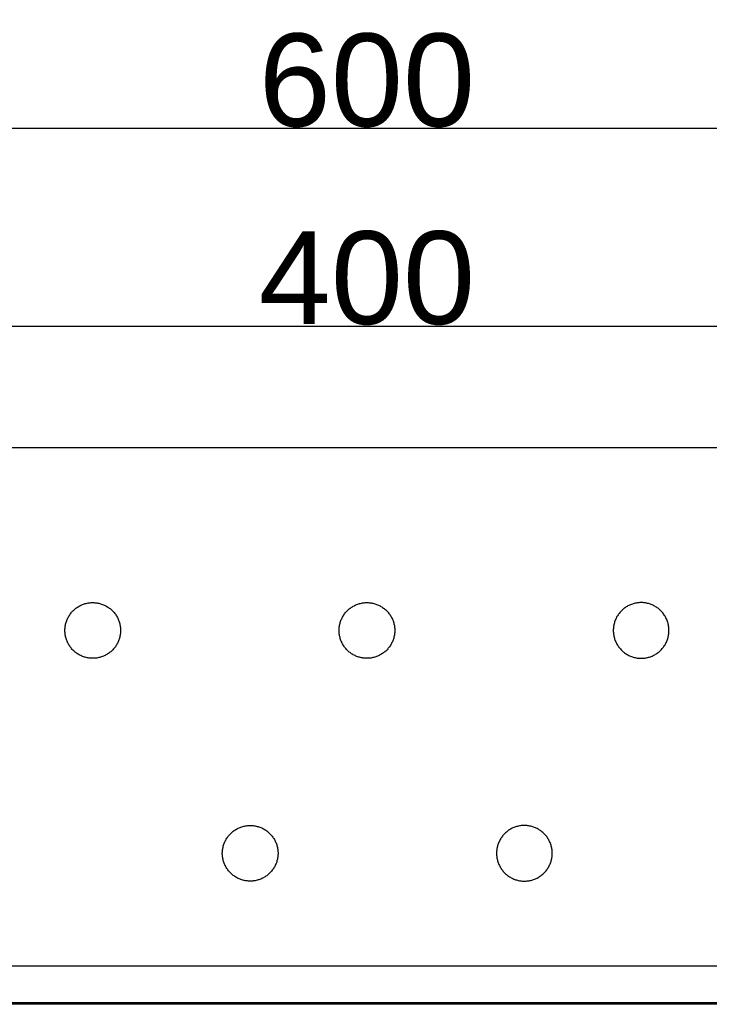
# Model space of a CAD drawing. Header units: millimetres. Extents: x 580 to 2065, y -13 to 1037.
# Tile 6 of 13: x 1121 to 1269, y 568 to 780. Entities that reach past the tile are written whole.
import ezdxf

# ---------------------------------------------------------------- set-up
doc = ezdxf.new("R2010")
doc.units = ezdxf.units.MM
doc.header["$LTSCALE"] = 0.1
for name, color, linetype in [('DEFAULT', 7, 'Continuous'), ('INLINE', 3, 'Continuous'), ('OUTLINE', 2, 'Continuous')]:
    doc.layers.add(name, color=color, linetype=linetype)
doc.styles.add('ARIAL', font='arial_0.ttf')
doc.dimstyles.new('DIMENSION STYLE 01', dxfattribs={"dimtxt": 20, "dimasz": 20, "dimexe": 10, "dimexo": 0.5, "dimgap": 0.09, "dimtad": 1, "dimtoh": 1, "dimdec": 0, "dimzin": 0, "dimdsep": 46, "dimtxsty": 'ARIAL', "dimcen": 0.5, "dimadec": 1, "dimazin": 0, "dimtfac": 1, "dimtdec": 4, "dimtofl": 0, "dimtmove": 0, "dimatfit": 3, "dimfxl": 1, "dimtolj": 1, "dimtzin": 0, "dimarcsym": 0})

# ---------------------------------------------------------------- blocks, each defined once
blk = doc.blocks.new('*D42')
at = {"layer": 'DEFAULT', "color": 0, "lineweight": -2, "transparency": 16777216}
for p, q in [((995.58, 694.66), (995.58, 724.42)), ((1395.58, 694.66), (1395.58, 724.42)), ((1015.58, 714.42), (1375.58, 714.42))]:
    blk.add_line(p, q, dxfattribs=at)
at = {"layer": 'DEFAULT', "color": 0, "transparency": 16777216}
for points in [[(1015.58, 717.76), (1015.58, 711.09), (995.58, 714.42)], [(1375.58, 717.76), (1375.58, 711.09), (1395.58, 714.42)]]:
    blk.add_solid(points, dxfattribs=at)
at = {"layer": 'Defpoints', "color": 0, "transparency": 16777216}
for p in [(1395.58, 714.42), (995.58, 694.16), (1395.58, 694.16)]:
    blk.add_point(p, dxfattribs=at)
at = {"layer": 'DEFAULT', "color": 0, "transparency": 16777216, "insert": (1195.58, 724.72), "char_height": 20, "attachment_point": 5, "style": 'ARIAL'}
blk.add_mtext('\\A1;400', dxfattribs=at)
blk = doc.blocks.new('*D43')
at = {"layer": 'DEFAULT', "color": 0, "lineweight": -2, "transparency": 16777216}
for p, q in [((895.58, 683.75), (895.58, 767.03)), ((1495.58, 683.75), (1495.58, 767.03)), ((1475.58, 757.03), (915.58, 757.03))]:
    blk.add_line(p, q, dxfattribs=at)
at = {"layer": 'DEFAULT', "color": 0, "transparency": 16777216}
for points in [[(915.58, 760.37), (915.58, 753.7), (895.58, 757.03)], [(1475.58, 760.37), (1475.58, 753.7), (1495.58, 757.03)]]:
    blk.add_solid(points, dxfattribs=at)
at = {"layer": 'Defpoints', "color": 0, "transparency": 16777216}
for p in [(895.58, 757.03), (895.58, 683.25), (1495.58, 683.25)]:
    blk.add_point(p, dxfattribs=at)
at = {"layer": 'DEFAULT', "color": 0, "transparency": 16777216, "insert": (1195.58, 767.33), "char_height": 20, "attachment_point": 5, "style": 'ARIAL'}
blk.add_mtext('\\A1;600', dxfattribs=at)

msp = doc.modelspace()

# ---------------------------------------------------------------- linework, layer by layer
at = {"layer": 'INLINE'}
for p, q in [((928.24, 576.57), (1462.92, 576.57)), ((1462.33, 568.56), (928.83, 568.56))]:
    msp.add_line(p, q, dxfattribs=at)
at = {"layer": 'OUTLINE'}
for p, q in [((1015.58, 688.25), (1375.58, 688.25)), ((1132.7, 653.47), (1132.86, 653.6)), ((1132.86, 653.6), (1133.03, 653.72)), ((1133.03, 653.72), (1133.2, 653.84)), ((1133.2, 653.84), (1133.38, 653.95)), ((1133.38, 653.95), (1133.56, 654.06)), ((1133.56, 654.06), (1133.74, 654.16)), ((1133.74, 654.16), (1133.93, 654.25)), ((1133.93, 654.25), (1134.12, 654.34)), ((1134.12, 654.34), (1134.31, 654.42)), ((1134.31, 654.42), (1134.51, 654.49)), ((1134.51, 654.49), (1134.7, 654.55)), ((1134.7, 654.55), (1134.9, 654.61)), ((1134.9, 654.61), (1135.11, 654.66)), ((1135.11, 654.66), (1135.31, 654.71)), ((1135.31, 654.71), (1135.51, 654.75)), ((1135.51, 654.75), (1135.72, 654.78)), ((1135.72, 654.78), (1135.93, 654.8)), ((1135.93, 654.8), (1136.13, 654.82)), ((1136.13, 654.82), (1136.34, 654.83)), ((1136.34, 654.83), (1136.55, 654.83)), ((1136.55, 654.83), (1136.76, 654.82)), ((1136.76, 654.82), (1136.97, 654.81)), ((1136.97, 654.81), (1137.17, 654.79)), ((1137.17, 654.79), (1137.38, 654.76)), ((1137.38, 654.76), (1137.59, 654.73)), ((1137.59, 654.73), (1137.79, 654.69)), ((1137.79, 654.69), (1137.99, 654.64)), ((1137.99, 654.64), (1138.19, 654.58)), ((1138.19, 654.58), (1138.39, 654.52)), ((1138.39, 654.52), (1138.59, 654.45)), ((1138.59, 654.45), (1138.78, 654.38)), ((1138.78, 654.38), (1138.97, 654.29)), ((1138.97, 654.29), (1139.16, 654.2)), ((1139.16, 654.2), (1139.35, 654.11)), ((1139.35, 654.11), (1139.53, 654.01)), ((1139.53, 654.01), (1139.71, 653.9)), ((1139.71, 653.9), (1139.88, 653.78)), ((1139.88, 653.78), (1140.05, 653.66)), ((1140.05, 653.66), (1140.22, 653.54)), ((1191.78, 653.47), (1191.94, 653.6)), ((1191.94, 653.6), (1192.11, 653.72)), ((1192.11, 653.72), (1192.28, 653.84)), ((1192.28, 653.84), (1192.46, 653.95)), ((1192.46, 653.95), (1192.64, 654.06)), ((1192.64, 654.06), (1192.82, 654.16)), ((1192.82, 654.16), (1193.01, 654.25)), ((1193.01, 654.25), (1193.2, 654.34)), ((1193.2, 654.34), (1193.39, 654.42)), ((1193.39, 654.42), (1193.59, 654.49)), ((1193.59, 654.49), (1193.79, 654.55)), ((1193.79, 654.55), (1193.99, 654.61)), ((1193.99, 654.61), (1194.19, 654.66)), ((1194.19, 654.66), (1194.39, 654.71)), ((1194.39, 654.71), (1194.6, 654.75)), ((1194.6, 654.75), (1194.8, 654.78)), ((1194.8, 654.78), (1195.01, 654.8)), ((1195.01, 654.8), (1195.22, 654.82)), ((1195.22, 654.82), (1195.42, 654.83)), ((1195.42, 654.83), (1195.63, 654.83)), ((1195.63, 654.83), (1195.84, 654.82)), ((1195.84, 654.82), (1196.05, 654.81)), ((1196.05, 654.81), (1196.26, 654.79)), ((1196.26, 654.79), (1196.46, 654.76)), ((1196.46, 654.76), (1196.67, 654.73)), ((1196.67, 654.73), (1196.87, 654.69)), ((1196.87, 654.69), (1197.07, 654.64)), ((1197.07, 654.64), (1197.28, 654.58)), ((1197.28, 654.58), (1197.47, 654.52)), ((1197.47, 654.52), (1197.67, 654.45)), ((1197.67, 654.45), (1197.86, 654.38)), ((1197.86, 654.38), (1198.06, 654.29)), ((1198.06, 654.29), (1198.24, 654.2)), ((1198.24, 654.2), (1198.43, 654.11)), ((1198.43, 654.11), (1198.61, 654.01)), ((1198.61, 654.01), (1198.79, 653.9)), ((1198.79, 653.9), (1198.96, 653.78)), ((1198.96, 653.78), (1199.13, 653.66)), ((1199.13, 653.66), (1199.3, 653.54)), ((1251.11, 653.66), (1250.94, 653.54)), ((1251.28, 653.78), (1251.11, 653.66)), ((1251.45, 653.9), (1251.28, 653.78)), ((1251.63, 654.01), (1251.45, 653.9)), ((1251.81, 654.11), (1251.63, 654.01)), ((1252, 654.2), (1251.81, 654.11)), ((1252.19, 654.29), (1252, 654.2)), ((1252.38, 654.38), (1252.19, 654.29)), ((1252.57, 654.45), (1252.38, 654.38)), ((1252.77, 654.52), (1252.57, 654.45)), ((1252.97, 654.58), (1252.77, 654.52)), ((1253.17, 654.64), (1252.97, 654.58)), ((1253.37, 654.69), (1253.17, 654.64)), ((1253.57, 654.73), (1253.37, 654.69)), ((1253.78, 654.76), (1253.57, 654.73)), ((1253.99, 654.79), (1253.78, 654.76)), ((1254.19, 654.81), (1253.99, 654.79)), ((1254.4, 654.82), (1254.19, 654.81)), ((1254.61, 654.83), (1254.4, 654.82)), ((1254.82, 654.83), (1254.61, 654.83)), ((1255.03, 654.82), (1254.82, 654.83)), ((1255.23, 654.8), (1255.03, 654.82)), ((1255.44, 654.78), (1255.23, 654.8)), ((1255.65, 654.75), (1255.44, 654.78)), ((1255.85, 654.71), (1255.65, 654.75)), ((1256.06, 654.66), (1255.85, 654.71)), ((1256.26, 654.61), (1256.06, 654.66)), ((1256.46, 654.55), (1256.26, 654.61)), ((1256.65, 654.49), (1256.46, 654.55)), ((1256.85, 654.42), (1256.65, 654.49)), ((1257.04, 654.34), (1256.85, 654.42)), ((1257.23, 654.25), (1257.04, 654.34)), ((1257.42, 654.16), (1257.23, 654.25)), ((1257.6, 654.06), (1257.42, 654.16)), ((1257.78, 653.95), (1257.6, 654.06)), ((1257.96, 653.84), (1257.78, 653.95)), ((1258.13, 653.72), (1257.96, 653.84)), ((1258.3, 653.6), (1258.13, 653.72)), ((1258.46, 653.47), (1258.3, 653.6)), ((1131.05, 651.35), (1131.15, 651.54)), ((1131.15, 651.54), (1131.24, 651.72)), ((1131.24, 651.72), (1131.35, 651.9)), ((1131.35, 651.9), (1131.46, 652.08)), ((1131.46, 652.08), (1131.57, 652.25)), ((1131.57, 652.25), (1131.69, 652.42)), ((1131.69, 652.42), (1131.82, 652.59)), ((1131.82, 652.59), (1131.95, 652.75)), ((1131.95, 652.75), (1132.09, 652.9)), ((1132.09, 652.9), (1132.24, 653.05)), ((1132.24, 653.05), (1132.39, 653.2)), ((1132.39, 653.2), (1132.54, 653.34)), ((1132.54, 653.34), (1132.7, 653.47)), ((1140.22, 653.54), (1140.38, 653.41)), ((1140.38, 653.41), (1140.53, 653.27)), ((1140.53, 653.27), (1140.69, 653.13)), ((1140.69, 653.13), (1140.83, 652.98)), ((1140.83, 652.98), (1140.97, 652.83)), ((1140.97, 652.83), (1141.11, 652.67)), ((1141.11, 652.67), (1141.24, 652.5)), ((1141.24, 652.5), (1141.37, 652.34)), ((1141.37, 652.34), (1141.48, 652.17)), ((1141.48, 652.17), (1141.6, 651.99)), ((1141.6, 651.99), (1141.7, 651.81)), ((1141.7, 651.81), (1141.8, 651.63)), ((1141.8, 651.63), (1141.9, 651.44)), ((1190.14, 651.35), (1190.23, 651.54)), ((1190.23, 651.54), (1190.32, 651.72)), ((1190.32, 651.72), (1190.43, 651.9)), ((1190.43, 651.9), (1190.54, 652.08)), ((1190.54, 652.08), (1190.65, 652.25)), ((1190.65, 652.25), (1190.78, 652.42)), ((1190.78, 652.42), (1190.9, 652.59)), ((1190.9, 652.59), (1191.04, 652.75)), ((1191.04, 652.75), (1191.18, 652.9)), ((1191.18, 652.9), (1191.32, 653.05)), ((1191.32, 653.05), (1191.47, 653.2)), ((1191.47, 653.2), (1191.62, 653.34)), ((1191.62, 653.34), (1191.78, 653.47)), ((1199.3, 653.54), (1199.46, 653.41)), ((1199.46, 653.41), (1199.62, 653.27)), ((1199.62, 653.27), (1199.77, 653.13)), ((1199.77, 653.13), (1199.91, 652.98)), ((1199.91, 652.98), (1200.06, 652.83)), ((1200.06, 652.83), (1200.19, 652.67)), ((1200.19, 652.67), (1200.32, 652.5)), ((1200.32, 652.5), (1200.45, 652.34)), ((1200.45, 652.34), (1200.57, 652.17)), ((1200.57, 652.17), (1200.68, 651.99)), ((1200.68, 651.99), (1200.79, 651.81)), ((1200.79, 651.81), (1200.89, 651.63)), ((1200.89, 651.63), (1200.98, 651.44)), ((1249.36, 651.63), (1249.26, 651.44)), ((1249.46, 651.81), (1249.36, 651.63)), ((1249.56, 651.99), (1249.46, 651.81)), ((1249.68, 652.17), (1249.56, 651.99)), ((1249.8, 652.34), (1249.68, 652.17)), ((1249.92, 652.5), (1249.8, 652.34)), ((1250.05, 652.67), (1249.92, 652.5)), ((1250.19, 652.83), (1250.05, 652.67)), ((1250.33, 652.98), (1250.19, 652.83)), ((1250.48, 653.13), (1250.33, 652.98)), ((1250.63, 653.27), (1250.48, 653.13)), ((1250.78, 653.41), (1250.63, 653.27)), ((1250.94, 653.54), (1250.78, 653.41)), ((1258.62, 653.34), (1258.46, 653.47)), ((1258.77, 653.2), (1258.62, 653.34)), ((1258.92, 653.05), (1258.77, 653.2)), ((1259.07, 652.9), (1258.92, 653.05)), ((1259.21, 652.75), (1259.07, 652.9)), ((1259.34, 652.59), (1259.21, 652.75)), ((1259.47, 652.42), (1259.34, 652.59)), ((1259.59, 652.25), (1259.47, 652.42)), ((1259.7, 652.08), (1259.59, 652.25)), ((1259.81, 651.9), (1259.7, 652.08)), ((1259.92, 651.72), (1259.81, 651.9)), ((1260.02, 651.54), (1259.92, 651.72)), ((1260.11, 651.35), (1260.02, 651.54)), ((1130.51, 649.14), (1130.52, 649.35)), ((1130.52, 649.35), (1130.54, 649.56)), ((1130.54, 649.56), (1130.57, 649.76)), ((1130.57, 649.76), (1130.61, 649.97)), ((1130.61, 649.97), (1130.65, 650.17)), ((1130.65, 650.17), (1130.7, 650.37)), ((1130.7, 650.37), (1130.76, 650.57)), ((1130.76, 650.57), (1130.82, 650.77)), ((1130.82, 650.77), (1130.89, 650.97)), ((1130.89, 650.97), (1130.97, 651.16)), ((1130.97, 651.16), (1131.05, 651.35)), ((1141.9, 651.44), (1141.99, 651.26)), ((1141.99, 651.26), (1142.07, 651.06)), ((1142.07, 651.06), (1142.14, 650.87)), ((1142.14, 650.87), (1142.21, 650.67)), ((1142.21, 650.67), (1142.27, 650.47)), ((1142.27, 650.47), (1142.32, 650.27)), ((1142.32, 650.27), (1142.37, 650.07)), ((1142.37, 650.07), (1142.41, 649.86)), ((1142.41, 649.86), (1142.44, 649.66)), ((1142.44, 649.66), (1142.47, 649.45)), ((1142.47, 649.45), (1142.48, 649.24)), ((1189.59, 649.14), (1189.6, 649.35)), ((1189.6, 649.35), (1189.62, 649.56)), ((1189.62, 649.56), (1189.65, 649.76)), ((1189.65, 649.76), (1189.69, 649.97)), ((1189.69, 649.97), (1189.73, 650.17)), ((1189.73, 650.17), (1189.78, 650.37)), ((1189.78, 650.37), (1189.84, 650.57)), ((1189.84, 650.57), (1189.9, 650.77)), ((1189.9, 650.77), (1189.97, 650.97)), ((1189.97, 650.97), (1190.05, 651.16)), ((1190.05, 651.16), (1190.14, 651.35)), ((1200.98, 651.44), (1201.07, 651.26)), ((1201.07, 651.26), (1201.15, 651.06)), ((1201.15, 651.06), (1201.22, 650.87)), ((1201.22, 650.87), (1201.29, 650.67)), ((1201.29, 650.67), (1201.35, 650.47)), ((1201.35, 650.47), (1201.4, 650.27)), ((1201.4, 650.27), (1201.45, 650.07)), ((1201.45, 650.07), (1201.49, 649.86)), ((1201.49, 649.86), (1201.52, 649.66)), ((1201.52, 649.66), (1201.55, 649.45)), ((1201.55, 649.45), (1201.57, 649.24)), ((1248.69, 649.45), (1248.68, 649.24)), ((1248.72, 649.66), (1248.69, 649.45)), ((1248.75, 649.86), (1248.72, 649.66)), ((1248.79, 650.07), (1248.75, 649.86)), ((1248.84, 650.27), (1248.79, 650.07)), ((1248.89, 650.47), (1248.84, 650.27)), ((1248.95, 650.67), (1248.89, 650.47)), ((1249.02, 650.87), (1248.95, 650.67)), ((1249.09, 651.06), (1249.02, 650.87)), ((1249.18, 651.26), (1249.09, 651.06)), ((1249.26, 651.44), (1249.18, 651.26)), ((1260.19, 651.16), (1260.11, 651.35)), ((1260.27, 650.97), (1260.19, 651.16)), ((1260.34, 650.77), (1260.27, 650.97)), ((1260.4, 650.57), (1260.34, 650.77)), ((1260.46, 650.37), (1260.4, 650.57)), ((1260.51, 650.17), (1260.46, 650.37)), ((1260.55, 649.97), (1260.51, 650.17)), ((1260.59, 649.76), (1260.55, 649.97)), ((1260.62, 649.56), (1260.59, 649.76)), ((1260.64, 649.35), (1260.62, 649.56)), ((1260.65, 649.14), (1260.64, 649.35)), ((1130.5, 648.93), (1130.51, 649.14)), ((1130.5, 648.72), (1130.5, 648.93)), ((1130.51, 648.52), (1130.5, 648.72)), ((1130.52, 648.31), (1130.51, 648.52)), ((1130.54, 648.1), (1130.52, 648.31)), ((1130.57, 647.89), (1130.54, 648.1)), ((1130.61, 647.69), (1130.57, 647.89)), ((1130.65, 647.49), (1130.61, 647.69)), ((1130.7, 647.28), (1130.65, 647.49)), ((1130.76, 647.08), (1130.7, 647.28)), ((1142.32, 647.38), (1142.27, 647.18)), ((1142.37, 647.59), (1142.32, 647.38)), ((1142.41, 647.79), (1142.37, 647.59)), ((1142.44, 648), (1142.41, 647.79)), ((1142.47, 648.2), (1142.44, 648)), ((1142.48, 648.41), (1142.47, 648.2)), ((1142.48, 649.24), (1142.5, 649.04)), ((1142.5, 648.62), (1142.48, 648.41)), ((1142.5, 649.04), (1142.5, 648.83)), ((1142.5, 648.83), (1142.5, 648.62)), ((1189.58, 648.93), (1189.59, 649.14)), ((1189.58, 648.72), (1189.58, 648.93)), ((1189.59, 648.52), (1189.58, 648.72)), ((1189.6, 648.31), (1189.59, 648.52)), ((1189.62, 648.1), (1189.6, 648.31)), ((1189.65, 647.89), (1189.62, 648.1)), ((1189.69, 647.69), (1189.65, 647.89)), ((1189.73, 647.49), (1189.69, 647.69)), ((1189.78, 647.28), (1189.73, 647.49)), ((1189.84, 647.08), (1189.78, 647.28)), ((1201.4, 647.38), (1201.35, 647.18)), ((1201.45, 647.59), (1201.4, 647.38)), ((1201.49, 647.79), (1201.45, 647.59)), ((1201.52, 648), (1201.49, 647.79)), ((1201.55, 648.2), (1201.52, 648)), ((1201.57, 648.41), (1201.55, 648.2)), ((1201.57, 649.24), (1201.58, 649.04)), ((1201.58, 648.62), (1201.57, 648.41)), ((1201.58, 649.04), (1201.58, 648.83)), ((1201.58, 648.83), (1201.58, 648.62)), ((1248.67, 649.04), (1248.66, 648.83)), ((1248.66, 648.83), (1248.67, 648.62)), ((1248.68, 649.24), (1248.67, 649.04)), ((1248.67, 648.62), (1248.68, 648.41)), ((1248.68, 648.41), (1248.69, 648.2)), ((1248.69, 648.2), (1248.72, 648)), ((1248.72, 648), (1248.75, 647.79)), ((1248.75, 647.79), (1248.79, 647.59)), ((1248.79, 647.59), (1248.84, 647.38)), ((1248.84, 647.38), (1248.89, 647.18)), ((1260.4, 647.08), (1260.46, 647.28)), ((1260.46, 647.28), (1260.51, 647.49)), ((1260.51, 647.49), (1260.55, 647.69)), ((1260.55, 647.69), (1260.59, 647.89)), ((1260.59, 647.89), (1260.62, 648.1)), ((1260.62, 648.1), (1260.64, 648.31)), ((1260.64, 648.31), (1260.65, 648.52)), ((1260.66, 648.93), (1260.65, 649.14)), ((1260.65, 648.52), (1260.66, 648.72)), ((1260.66, 648.72), (1260.66, 648.93)), ((1130.82, 646.89), (1130.76, 647.08)), ((1130.89, 646.69), (1130.82, 646.89)), ((1130.97, 646.5), (1130.89, 646.69)), ((1131.05, 646.31), (1130.97, 646.5)), ((1131.15, 646.12), (1131.05, 646.31)), ((1131.24, 645.93), (1131.15, 646.12)), ((1131.35, 645.75), (1131.24, 645.93)), ((1131.46, 645.58), (1131.35, 645.75)), ((1131.57, 645.4), (1131.46, 645.58)), ((1131.69, 645.23), (1131.57, 645.4)), ((1131.82, 645.07), (1131.69, 645.23)), ((1141.24, 645.15), (1141.11, 644.99)), ((1141.37, 645.32), (1141.24, 645.15)), ((1141.48, 645.49), (1141.37, 645.32)), ((1141.6, 645.66), (1141.48, 645.49)), ((1141.7, 645.84), (1141.6, 645.66)), ((1141.8, 646.03), (1141.7, 645.84)), ((1141.9, 646.21), (1141.8, 646.03)), ((1141.99, 646.4), (1141.9, 646.21)), ((1142.07, 646.59), (1141.99, 646.4)), ((1142.14, 646.79), (1142.07, 646.59)), ((1142.21, 646.98), (1142.14, 646.79)), ((1142.27, 647.18), (1142.21, 646.98)), ((1189.9, 646.89), (1189.84, 647.08)), ((1189.97, 646.69), (1189.9, 646.89)), ((1190.05, 646.5), (1189.97, 646.69)), ((1190.14, 646.31), (1190.05, 646.5)), ((1190.23, 646.12), (1190.14, 646.31)), ((1190.32, 645.93), (1190.23, 646.12)), ((1190.43, 645.75), (1190.32, 645.93)), ((1190.54, 645.58), (1190.43, 645.75)), ((1190.65, 645.4), (1190.54, 645.58)), ((1190.78, 645.23), (1190.65, 645.4)), ((1190.9, 645.07), (1190.78, 645.23)), ((1200.32, 645.15), (1200.19, 644.99)), ((1200.45, 645.32), (1200.32, 645.15)), ((1200.57, 645.49), (1200.45, 645.32)), ((1200.68, 645.66), (1200.57, 645.49)), ((1200.79, 645.84), (1200.68, 645.66)), ((1200.89, 646.03), (1200.79, 645.84)), ((1200.98, 646.21), (1200.89, 646.03)), ((1201.07, 646.4), (1200.98, 646.21)), ((1201.15, 646.59), (1201.07, 646.4)), ((1201.22, 646.79), (1201.15, 646.59)), ((1201.29, 646.98), (1201.22, 646.79)), ((1201.35, 647.18), (1201.29, 646.98)), ((1248.89, 647.18), (1248.95, 646.98)), ((1248.95, 646.98), (1249.02, 646.79)), ((1249.02, 646.79), (1249.09, 646.59)), ((1249.09, 646.59), (1249.18, 646.4)), ((1249.18, 646.4), (1249.26, 646.21)), ((1249.26, 646.21), (1249.36, 646.03)), ((1249.36, 646.03), (1249.46, 645.84)), ((1249.46, 645.84), (1249.56, 645.66)), ((1249.56, 645.66), (1249.68, 645.49)), ((1249.68, 645.49), (1249.8, 645.32)), ((1249.8, 645.32), (1249.92, 645.15)), ((1249.92, 645.15), (1250.05, 644.99)), ((1259.34, 645.07), (1259.47, 645.23)), ((1259.47, 645.23), (1259.59, 645.4)), ((1259.59, 645.4), (1259.7, 645.58)), ((1259.7, 645.58), (1259.81, 645.75)), ((1259.81, 645.75), (1259.92, 645.93)), ((1259.92, 645.93), (1260.02, 646.12)), ((1260.02, 646.12), (1260.11, 646.31)), ((1260.11, 646.31), (1260.19, 646.5)), ((1260.19, 646.5), (1260.27, 646.69)), ((1260.27, 646.69), (1260.34, 646.89)), ((1260.34, 646.89), (1260.4, 647.08)), ((1131.95, 644.91), (1131.82, 645.07)), ((1132.09, 644.75), (1131.95, 644.91)), ((1132.24, 644.6), (1132.09, 644.75)), ((1132.39, 644.46), (1132.24, 644.6)), ((1132.54, 644.32), (1132.39, 644.46)), ((1132.7, 644.18), (1132.54, 644.32)), ((1132.86, 644.05), (1132.7, 644.18)), ((1133.03, 643.93), (1132.86, 644.05)), ((1133.2, 643.81), (1133.03, 643.93)), ((1133.38, 643.7), (1133.2, 643.81)), ((1133.56, 643.6), (1133.38, 643.7)), ((1133.74, 643.5), (1133.56, 643.6)), ((1133.93, 643.41), (1133.74, 643.5)), ((1134.12, 643.32), (1133.93, 643.41)), ((1134.31, 643.24), (1134.12, 643.32)), ((1134.51, 643.17), (1134.31, 643.24)), ((1134.7, 643.1), (1134.51, 643.17)), ((1134.9, 643.04), (1134.7, 643.1)), ((1135.11, 642.99), (1134.9, 643.04)), ((1135.31, 642.95), (1135.11, 642.99)), ((1137.99, 643.02), (1137.79, 642.97)), ((1138.19, 643.07), (1137.99, 643.02)), ((1138.39, 643.13), (1138.19, 643.07)), ((1138.59, 643.2), (1138.39, 643.13)), ((1138.78, 643.28), (1138.59, 643.2)), ((1138.97, 643.36), (1138.78, 643.28)), ((1139.16, 643.45), (1138.97, 643.36)), ((1139.35, 643.55), (1139.16, 643.45)), ((1139.53, 643.65), (1139.35, 643.55)), ((1139.71, 643.76), (1139.53, 643.65)), ((1139.88, 643.87), (1139.71, 643.76)), ((1140.05, 643.99), (1139.88, 643.87)), ((1140.22, 644.12), (1140.05, 643.99)), ((1140.38, 644.25), (1140.22, 644.12)), ((1140.53, 644.39), (1140.38, 644.25)), ((1140.69, 644.53), (1140.53, 644.39)), ((1140.83, 644.68), (1140.69, 644.53)), ((1140.97, 644.83), (1140.83, 644.68)), ((1141.11, 644.99), (1140.97, 644.83)), ((1191.04, 644.91), (1190.9, 645.07)), ((1191.18, 644.75), (1191.04, 644.91)), ((1191.32, 644.6), (1191.18, 644.75)), ((1191.47, 644.46), (1191.32, 644.6)), ((1191.62, 644.32), (1191.47, 644.46)), ((1191.78, 644.18), (1191.62, 644.32)), ((1191.95, 644.05), (1191.78, 644.18)), ((1192.11, 643.93), (1191.95, 644.05)), ((1192.28, 643.81), (1192.11, 643.93)), ((1192.46, 643.7), (1192.28, 643.81)), ((1192.64, 643.6), (1192.46, 643.7)), ((1192.82, 643.5), (1192.64, 643.6)), ((1193.01, 643.41), (1192.82, 643.5)), ((1193.2, 643.32), (1193.01, 643.41)), ((1193.39, 643.24), (1193.2, 643.32)), ((1193.59, 643.17), (1193.39, 643.24)), ((1193.79, 643.1), (1193.59, 643.17)), ((1193.99, 643.04), (1193.79, 643.1)), ((1194.19, 642.99), (1193.99, 643.04)), ((1194.39, 642.95), (1194.19, 642.99)), ((1197.07, 643.02), (1196.87, 642.97)), ((1197.28, 643.07), (1197.07, 643.02)), ((1197.47, 643.13), (1197.28, 643.07)), ((1197.67, 643.2), (1197.47, 643.13)), ((1197.86, 643.28), (1197.67, 643.2)), ((1198.06, 643.36), (1197.86, 643.28)), ((1198.24, 643.45), (1198.06, 643.36)), ((1198.43, 643.55), (1198.24, 643.45)), ((1198.61, 643.65), (1198.43, 643.55)), ((1198.79, 643.76), (1198.61, 643.65)), ((1198.96, 643.87), (1198.79, 643.76)), ((1199.13, 643.99), (1198.96, 643.87)), ((1199.3, 644.12), (1199.13, 643.99)), ((1199.46, 644.25), (1199.3, 644.12)), ((1199.62, 644.39), (1199.46, 644.25)), ((1199.77, 644.53), (1199.62, 644.39)), ((1199.91, 644.68), (1199.77, 644.53)), ((1200.06, 644.83), (1199.91, 644.68)), ((1200.19, 644.99), (1200.06, 644.83)), ((1250.05, 644.99), (1250.19, 644.83)), ((1250.19, 644.83), (1250.33, 644.68)), ((1250.33, 644.68), (1250.48, 644.53)), ((1250.48, 644.53), (1250.63, 644.39)), ((1250.63, 644.39), (1250.78, 644.25)), ((1250.78, 644.25), (1250.94, 644.12)), ((1250.94, 644.12), (1251.11, 643.99)), ((1251.11, 643.99), (1251.28, 643.87)), ((1251.28, 643.87), (1251.45, 643.76)), ((1251.45, 643.76), (1251.63, 643.65)), ((1251.63, 643.65), (1251.81, 643.55)), ((1251.81, 643.55), (1252, 643.45)), ((1252, 643.45), (1252.19, 643.36)), ((1252.19, 643.36), (1252.38, 643.28)), ((1252.38, 643.28), (1252.57, 643.2)), ((1252.57, 643.2), (1252.77, 643.13)), ((1252.77, 643.13), (1252.97, 643.07)), ((1252.97, 643.07), (1253.17, 643.02)), ((1253.17, 643.02), (1253.37, 642.97)), ((1255.85, 642.95), (1256.06, 642.99)), ((1256.06, 642.99), (1256.26, 643.04)), ((1256.26, 643.04), (1256.46, 643.1)), ((1256.46, 643.1), (1256.65, 643.17)), ((1256.65, 643.17), (1256.85, 643.24)), ((1256.85, 643.24), (1257.04, 643.32)), ((1257.04, 643.32), (1257.23, 643.41)), ((1257.23, 643.41), (1257.42, 643.5)), ((1257.42, 643.5), (1257.6, 643.6)), ((1257.6, 643.6), (1257.78, 643.7)), ((1257.78, 643.7), (1257.96, 643.81)), ((1257.96, 643.81), (1258.13, 643.93)), ((1258.13, 643.93), (1258.3, 644.05)), ((1258.3, 644.05), (1258.46, 644.18)), ((1258.46, 644.18), (1258.62, 644.32)), ((1258.62, 644.32), (1258.77, 644.46)), ((1258.77, 644.46), (1258.92, 644.6)), ((1258.92, 644.6), (1259.07, 644.75)), ((1259.07, 644.75), (1259.21, 644.91)), ((1259.21, 644.91), (1259.34, 645.07)), ((1135.51, 642.91), (1135.31, 642.95)), ((1135.72, 642.88), (1135.51, 642.91)), ((1135.93, 642.86), (1135.72, 642.88)), ((1136.13, 642.84), (1135.93, 642.86)), ((1136.34, 642.83), (1136.13, 642.84)), ((1136.55, 642.83), (1136.34, 642.83)), ((1136.76, 642.83), (1136.55, 642.83)), ((1136.97, 642.85), (1136.76, 642.83)), ((1137.17, 642.87), (1136.97, 642.85)), ((1137.38, 642.89), (1137.17, 642.87)), ((1137.59, 642.93), (1137.38, 642.89)), ((1137.79, 642.97), (1137.59, 642.93)), ((1194.6, 642.91), (1194.39, 642.95)), ((1194.8, 642.88), (1194.6, 642.91)), ((1195.01, 642.86), (1194.8, 642.88)), ((1195.22, 642.84), (1195.01, 642.86)), ((1195.42, 642.83), (1195.22, 642.84)), ((1195.63, 642.83), (1195.42, 642.83)), ((1195.84, 642.83), (1195.63, 642.83)), ((1196.05, 642.85), (1195.84, 642.83)), ((1196.26, 642.87), (1196.05, 642.85)), ((1196.46, 642.89), (1196.26, 642.87)), ((1196.67, 642.93), (1196.46, 642.89)), ((1196.87, 642.97), (1196.67, 642.93)), ((1253.37, 642.97), (1253.57, 642.93)), ((1253.57, 642.93), (1253.78, 642.89)), ((1253.78, 642.89), (1253.99, 642.87)), ((1253.99, 642.87), (1254.19, 642.85)), ((1254.19, 642.85), (1254.4, 642.83)), ((1254.4, 642.83), (1254.61, 642.83)), ((1254.61, 642.83), (1254.82, 642.83)), ((1254.82, 642.83), (1255.03, 642.84)), ((1255.03, 642.84), (1255.23, 642.86)), ((1255.23, 642.86), (1255.44, 642.88)), ((1255.44, 642.88), (1255.65, 642.91)), ((1255.65, 642.91), (1255.85, 642.95)), ((1165.88, 604.72), (1166.02, 604.88)), ((1166.02, 604.88), (1166.16, 605.03)), ((1166.16, 605.03), (1166.31, 605.17)), ((1166.31, 605.17), (1166.47, 605.31)), ((1166.47, 605.31), (1166.62, 605.45)), ((1166.62, 605.45), (1166.79, 605.58)), ((1166.79, 605.58), (1166.96, 605.7)), ((1166.96, 605.7), (1167.13, 605.82)), ((1167.13, 605.82), (1167.3, 605.93)), ((1167.3, 605.93), (1167.48, 606.03)), ((1167.48, 606.03), (1167.67, 606.13)), ((1167.67, 606.13), (1167.85, 606.22)), ((1167.85, 606.22), (1168.04, 606.31)), ((1168.04, 606.31), (1168.24, 606.39)), ((1168.24, 606.39), (1168.43, 606.46)), ((1168.43, 606.46), (1168.63, 606.53)), ((1168.63, 606.53), (1168.83, 606.59)), ((1168.83, 606.59), (1169.03, 606.64)), ((1169.03, 606.64), (1169.23, 606.68)), ((1169.23, 606.68), (1169.44, 606.72)), ((1169.44, 606.72), (1169.64, 606.75)), ((1169.64, 606.75), (1169.85, 606.77)), ((1169.85, 606.77), (1170.06, 606.79)), ((1170.06, 606.79), (1170.27, 606.8)), ((1170.27, 606.8), (1170.48, 606.8)), ((1170.48, 606.8), (1170.68, 606.8)), ((1170.68, 606.8), (1170.89, 606.78)), ((1170.89, 606.78), (1171.1, 606.76)), ((1171.1, 606.76), (1171.31, 606.74)), ((1171.31, 606.74), (1171.51, 606.7)), ((1171.51, 606.7), (1171.72, 606.66)), ((1171.72, 606.66), (1171.92, 606.61)), ((1171.92, 606.61), (1172.12, 606.56)), ((1172.12, 606.56), (1172.32, 606.5)), ((1172.32, 606.5), (1172.51, 606.43)), ((1172.51, 606.43), (1172.71, 606.35)), ((1172.71, 606.35), (1172.9, 606.27)), ((1172.9, 606.27), (1173.09, 606.18)), ((1173.09, 606.18), (1173.27, 606.08)), ((1173.27, 606.08), (1173.45, 605.98)), ((1173.45, 605.98), (1173.63, 605.87)), ((1173.63, 605.87), (1173.81, 605.76)), ((1173.81, 605.76), (1173.98, 605.64)), ((1173.98, 605.64), (1174.14, 605.51)), ((1174.14, 605.51), (1174.3, 605.38)), ((1174.3, 605.38), (1174.46, 605.24)), ((1174.46, 605.24), (1174.61, 605.1)), ((1174.61, 605.1), (1174.76, 604.95)), ((1174.76, 604.95), (1174.9, 604.8)), ((1174.9, 604.8), (1175.03, 604.64)), ((1225.03, 604.8), (1224.89, 604.64)), ((1225.17, 604.95), (1225.03, 604.8)), ((1225.32, 605.1), (1225.17, 604.95)), ((1225.47, 605.24), (1225.32, 605.1)), ((1225.63, 605.38), (1225.47, 605.24)), ((1225.79, 605.51), (1225.63, 605.38)), ((1225.95, 605.64), (1225.79, 605.51)), ((1226.12, 605.76), (1225.95, 605.64)), ((1226.3, 605.87), (1226.12, 605.76)), ((1226.48, 605.98), (1226.3, 605.87)), ((1226.66, 606.08), (1226.48, 605.98)), ((1226.84, 606.18), (1226.66, 606.08)), ((1227.03, 606.27), (1226.84, 606.18)), ((1227.22, 606.35), (1227.03, 606.27)), ((1227.42, 606.43), (1227.22, 606.35)), ((1227.61, 606.5), (1227.42, 606.43)), ((1227.81, 606.56), (1227.61, 606.5)), ((1228.01, 606.61), (1227.81, 606.56)), ((1228.21, 606.66), (1228.01, 606.61)), ((1228.42, 606.7), (1228.21, 606.66)), ((1228.62, 606.74), (1228.42, 606.7)), ((1228.83, 606.76), (1228.62, 606.74)), ((1229.04, 606.78), (1228.83, 606.76)), ((1229.25, 606.8), (1229.04, 606.78)), ((1229.45, 606.8), (1229.25, 606.8)), ((1229.66, 606.8), (1229.45, 606.8)), ((1229.87, 606.79), (1229.66, 606.8)), ((1230.08, 606.77), (1229.87, 606.79)), ((1230.28, 606.75), (1230.08, 606.77)), ((1230.49, 606.72), (1230.28, 606.75)), ((1230.7, 606.68), (1230.49, 606.72)), ((1230.9, 606.64), (1230.7, 606.68)), ((1231.1, 606.59), (1230.9, 606.64)), ((1231.3, 606.53), (1231.1, 606.59)), ((1231.5, 606.46), (1231.3, 606.53)), ((1231.69, 606.39), (1231.5, 606.46)), ((1231.89, 606.31), (1231.69, 606.39)), ((1232.08, 606.22), (1231.89, 606.31)), ((1232.26, 606.13), (1232.08, 606.22)), ((1232.45, 606.03), (1232.26, 606.13)), ((1232.63, 605.93), (1232.45, 606.03)), ((1232.8, 605.82), (1232.63, 605.93)), ((1232.97, 605.7), (1232.8, 605.82)), ((1233.14, 605.58), (1232.97, 605.7)), ((1233.3, 605.45), (1233.14, 605.58)), ((1233.46, 605.31), (1233.3, 605.45)), ((1233.62, 605.17), (1233.46, 605.31)), ((1233.77, 605.03), (1233.62, 605.17)), ((1233.91, 604.88), (1233.77, 605.03)), ((1234.05, 604.72), (1233.91, 604.88)), ((1164.68, 602.55), (1164.75, 602.74)), ((1164.75, 602.74), (1164.82, 602.94)), ((1164.82, 602.94), (1164.9, 603.13)), ((1164.9, 603.13), (1164.98, 603.32)), ((1164.98, 603.32), (1165.07, 603.51)), ((1165.07, 603.51), (1165.17, 603.7)), ((1165.17, 603.7), (1165.27, 603.88)), ((1165.27, 603.88), (1165.38, 604.05)), ((1165.38, 604.05), (1165.5, 604.23)), ((1165.5, 604.23), (1165.62, 604.4)), ((1165.62, 604.4), (1165.75, 604.56)), ((1165.75, 604.56), (1165.88, 604.72)), ((1175.03, 604.64), (1175.17, 604.48)), ((1175.17, 604.48), (1175.29, 604.31)), ((1175.29, 604.31), (1175.41, 604.14)), ((1175.41, 604.14), (1175.52, 603.97)), ((1175.52, 603.97), (1175.63, 603.79)), ((1175.63, 603.79), (1175.73, 603.6)), ((1175.73, 603.6), (1175.82, 603.42)), ((1175.82, 603.42), (1175.91, 603.23)), ((1175.91, 603.23), (1175.99, 603.04)), ((1175.99, 603.04), (1176.07, 602.84)), ((1176.07, 602.84), (1176.13, 602.65)), ((1223.86, 602.84), (1223.8, 602.65)), ((1223.94, 603.04), (1223.86, 602.84)), ((1224.02, 603.23), (1223.94, 603.04)), ((1224.11, 603.42), (1224.02, 603.23)), ((1224.2, 603.6), (1224.11, 603.42)), ((1224.3, 603.79), (1224.2, 603.6)), ((1224.41, 603.97), (1224.3, 603.79)), ((1224.52, 604.14), (1224.41, 603.97)), ((1224.64, 604.31), (1224.52, 604.14)), ((1224.76, 604.48), (1224.64, 604.31)), ((1224.89, 604.64), (1224.76, 604.48)), ((1234.18, 604.56), (1234.05, 604.72)), ((1234.31, 604.4), (1234.18, 604.56)), ((1234.43, 604.23), (1234.31, 604.4)), ((1234.55, 604.05), (1234.43, 604.23)), ((1234.66, 603.88), (1234.55, 604.05)), ((1234.76, 603.7), (1234.66, 603.88)), ((1234.86, 603.51), (1234.76, 603.7)), ((1234.95, 603.32), (1234.86, 603.51)), ((1235.03, 603.13), (1234.95, 603.32)), ((1235.11, 602.94), (1235.03, 603.13)), ((1235.18, 602.74), (1235.11, 602.94)), ((1235.25, 602.55), (1235.18, 602.74)), ((1164.42, 600.91), (1164.43, 601.11)), ((1164.42, 600.7), (1164.42, 600.91)), ((1164.43, 600.49), (1164.42, 600.7)), ((1164.43, 601.11), (1164.45, 601.32)), ((1164.45, 601.32), (1164.47, 601.53)), ((1164.47, 601.53), (1164.5, 601.74)), ((1164.5, 601.74), (1164.53, 601.94)), ((1164.53, 601.94), (1164.58, 602.14)), ((1164.58, 602.14), (1164.63, 602.35)), ((1164.63, 602.35), (1164.68, 602.55)), ((1176.13, 602.65), (1176.19, 602.45)), ((1176.19, 602.45), (1176.25, 602.25)), ((1176.25, 602.25), (1176.29, 602.04)), ((1176.29, 602.04), (1176.33, 601.84)), ((1176.33, 601.84), (1176.37, 601.63)), ((1176.37, 601.63), (1176.39, 601.43)), ((1176.39, 601.43), (1176.41, 601.22)), ((1176.41, 601.22), (1176.42, 601.01)), ((1176.42, 600.59), (1176.41, 600.39)), ((1176.42, 601.01), (1176.42, 600.8)), ((1176.42, 600.8), (1176.42, 600.59)), ((1223.52, 601.22), (1223.51, 601.01)), ((1223.51, 601.01), (1223.51, 600.8)), ((1223.51, 600.8), (1223.51, 600.59)), ((1223.51, 600.59), (1223.52, 600.39)), ((1223.54, 601.43), (1223.52, 601.22)), ((1223.56, 601.63), (1223.54, 601.43)), ((1223.6, 601.84), (1223.56, 601.63)), ((1223.64, 602.04), (1223.6, 601.84)), ((1223.68, 602.25), (1223.64, 602.04)), ((1223.74, 602.45), (1223.68, 602.25)), ((1223.8, 602.65), (1223.74, 602.45)), ((1235.3, 602.35), (1235.25, 602.55)), ((1235.35, 602.14), (1235.3, 602.35)), ((1235.4, 601.94), (1235.35, 602.14)), ((1235.43, 601.74), (1235.4, 601.94)), ((1235.46, 601.53), (1235.43, 601.74)), ((1235.48, 601.32), (1235.46, 601.53)), ((1235.5, 601.11), (1235.48, 601.32)), ((1235.5, 600.91), (1235.5, 601.11)), ((1235.5, 600.7), (1235.5, 600.91)), ((1235.5, 600.49), (1235.5, 600.7)), ((1164.45, 600.28), (1164.43, 600.49)), ((1164.47, 600.07), (1164.45, 600.28)), ((1164.5, 599.87), (1164.47, 600.07)), ((1164.53, 599.66), (1164.5, 599.87)), ((1164.58, 599.46), (1164.53, 599.66)), ((1164.63, 599.26), (1164.58, 599.46)), ((1164.68, 599.06), (1164.63, 599.26)), ((1164.75, 598.86), (1164.68, 599.06)), ((1164.82, 598.66), (1164.75, 598.86)), ((1164.9, 598.47), (1164.82, 598.66)), ((1164.98, 598.28), (1164.9, 598.47)), ((1175.99, 598.57), (1175.91, 598.37)), ((1176.07, 598.76), (1175.99, 598.57)), ((1176.13, 598.96), (1176.07, 598.76)), ((1176.19, 599.16), (1176.13, 598.96)), ((1176.25, 599.36), (1176.19, 599.16)), ((1176.29, 599.56), (1176.25, 599.36)), ((1176.33, 599.77), (1176.29, 599.56)), ((1176.37, 599.97), (1176.33, 599.77)), ((1176.39, 600.18), (1176.37, 599.97)), ((1176.41, 600.39), (1176.39, 600.18)), ((1223.52, 600.39), (1223.54, 600.18)), ((1223.54, 600.18), (1223.56, 599.97)), ((1223.56, 599.97), (1223.6, 599.77)), ((1223.6, 599.77), (1223.64, 599.56)), ((1223.64, 599.56), (1223.68, 599.36)), ((1223.68, 599.36), (1223.74, 599.16)), ((1223.74, 599.16), (1223.8, 598.96)), ((1223.8, 598.96), (1223.86, 598.76)), ((1223.86, 598.76), (1223.94, 598.57)), ((1223.94, 598.57), (1224.02, 598.37)), ((1234.95, 598.28), (1235.03, 598.47)), ((1235.03, 598.47), (1235.11, 598.66)), ((1235.11, 598.66), (1235.18, 598.86)), ((1235.18, 598.86), (1235.25, 599.06)), ((1235.25, 599.06), (1235.3, 599.26)), ((1235.3, 599.26), (1235.35, 599.46)), ((1235.35, 599.46), (1235.4, 599.66)), ((1235.4, 599.66), (1235.43, 599.87)), ((1235.43, 599.87), (1235.46, 600.07)), ((1235.46, 600.07), (1235.48, 600.28)), ((1235.48, 600.28), (1235.5, 600.49)), ((1165.07, 598.09), (1164.98, 598.28)), ((1165.17, 597.91), (1165.07, 598.09)), ((1165.27, 597.73), (1165.17, 597.91)), ((1165.38, 597.55), (1165.27, 597.73)), ((1165.5, 597.38), (1165.38, 597.55)), ((1165.62, 597.21), (1165.5, 597.38)), ((1165.75, 597.04), (1165.62, 597.21)), ((1165.88, 596.88), (1165.75, 597.04)), ((1166.02, 596.73), (1165.88, 596.88)), ((1166.16, 596.58), (1166.02, 596.73)), ((1166.31, 596.43), (1166.16, 596.58)), ((1166.47, 596.29), (1166.31, 596.43)), ((1174.46, 596.36), (1174.3, 596.22)), ((1174.61, 596.5), (1174.46, 596.36)), ((1174.76, 596.65), (1174.61, 596.5)), ((1174.9, 596.81), (1174.76, 596.65)), ((1175.03, 596.96), (1174.9, 596.81)), ((1175.17, 597.13), (1175.03, 596.96)), ((1175.29, 597.29), (1175.17, 597.13)), ((1175.41, 597.46), (1175.29, 597.29)), ((1175.52, 597.64), (1175.41, 597.46)), ((1175.63, 597.82), (1175.52, 597.64)), ((1175.73, 598), (1175.63, 597.82)), ((1175.82, 598.19), (1175.73, 598)), ((1175.91, 598.37), (1175.82, 598.19)), ((1224.02, 598.37), (1224.11, 598.19)), ((1224.11, 598.19), (1224.2, 598)), ((1224.2, 598), (1224.3, 597.82)), ((1224.3, 597.82), (1224.41, 597.64)), ((1224.41, 597.64), (1224.52, 597.46)), ((1224.52, 597.46), (1224.64, 597.29)), ((1224.64, 597.29), (1224.76, 597.13)), ((1224.76, 597.13), (1224.89, 596.96)), ((1224.89, 596.96), (1225.03, 596.81)), ((1225.03, 596.81), (1225.17, 596.65)), ((1225.17, 596.65), (1225.32, 596.5)), ((1225.32, 596.5), (1225.47, 596.36)), ((1225.47, 596.36), (1225.63, 596.22)), ((1233.46, 596.29), (1233.62, 596.43)), ((1233.62, 596.43), (1233.77, 596.58)), ((1233.77, 596.58), (1233.91, 596.73)), ((1233.91, 596.73), (1234.05, 596.88)), ((1234.05, 596.88), (1234.18, 597.04)), ((1234.18, 597.04), (1234.31, 597.21)), ((1234.31, 597.21), (1234.43, 597.38)), ((1234.43, 597.38), (1234.55, 597.55)), ((1234.55, 597.55), (1234.66, 597.73)), ((1234.66, 597.73), (1234.76, 597.91)), ((1234.76, 597.91), (1234.86, 598.09)), ((1234.86, 598.09), (1234.95, 598.28)), ((1166.62, 596.16), (1166.47, 596.29)), ((1166.79, 596.03), (1166.62, 596.16)), ((1166.96, 595.91), (1166.79, 596.03)), ((1167.13, 595.79), (1166.96, 595.91)), ((1167.3, 595.68), (1167.13, 595.79)), ((1167.48, 595.57), (1167.3, 595.68)), ((1167.67, 595.47), (1167.48, 595.57)), ((1167.85, 595.38), (1167.67, 595.47)), ((1168.04, 595.29), (1167.85, 595.38)), ((1168.24, 595.21), (1168.04, 595.29)), ((1168.43, 595.14), (1168.24, 595.21)), ((1168.63, 595.08), (1168.43, 595.14)), ((1168.83, 595.02), (1168.63, 595.08)), ((1169.03, 594.97), (1168.83, 595.02)), ((1169.23, 594.92), (1169.03, 594.97)), ((1169.44, 594.88), (1169.23, 594.92)), ((1169.65, 594.85), (1169.44, 594.88)), ((1169.85, 594.83), (1169.65, 594.85)), ((1170.06, 594.81), (1169.85, 594.83)), ((1170.27, 594.8), (1170.06, 594.81)), ((1170.48, 594.8), (1170.27, 594.8)), ((1170.68, 594.81), (1170.48, 594.8)), ((1170.89, 594.82), (1170.68, 594.81)), ((1171.1, 594.84), (1170.89, 594.82)), ((1171.31, 594.87), (1171.1, 594.84)), ((1171.51, 594.9), (1171.31, 594.87)), ((1171.72, 594.94), (1171.51, 594.9)), ((1171.92, 594.99), (1171.72, 594.94)), ((1172.12, 595.05), (1171.92, 594.99)), ((1172.32, 595.11), (1172.12, 595.05)), ((1172.51, 595.18), (1172.32, 595.11)), ((1172.71, 595.25), (1172.51, 595.18)), ((1172.9, 595.34), (1172.71, 595.25)), ((1173.09, 595.43), (1172.9, 595.34)), ((1173.27, 595.52), (1173.09, 595.43)), ((1173.45, 595.62), (1173.27, 595.52)), ((1173.63, 595.73), (1173.45, 595.62)), ((1173.81, 595.85), (1173.63, 595.73)), ((1173.98, 595.97), (1173.81, 595.85)), ((1174.14, 596.09), (1173.98, 595.97)), ((1174.3, 596.22), (1174.14, 596.09)), ((1225.63, 596.22), (1225.79, 596.09)), ((1225.79, 596.09), (1225.95, 595.97)), ((1225.95, 595.97), (1226.12, 595.85)), ((1226.12, 595.85), (1226.3, 595.73)), ((1226.3, 595.73), (1226.48, 595.62)), ((1226.48, 595.62), (1226.66, 595.52)), ((1226.66, 595.52), (1226.84, 595.43)), ((1226.84, 595.43), (1227.03, 595.34)), ((1227.03, 595.34), (1227.22, 595.25)), ((1227.22, 595.25), (1227.42, 595.18)), ((1227.42, 595.18), (1227.61, 595.11)), ((1227.61, 595.11), (1227.81, 595.05)), ((1227.81, 595.05), (1228.01, 594.99)), ((1228.01, 594.99), (1228.21, 594.94)), ((1228.21, 594.94), (1228.42, 594.9)), ((1228.42, 594.9), (1228.62, 594.87)), ((1228.62, 594.87), (1228.83, 594.84)), ((1228.83, 594.84), (1229.04, 594.82)), ((1229.04, 594.82), (1229.25, 594.81)), ((1229.25, 594.81), (1229.45, 594.8)), ((1229.45, 594.8), (1229.66, 594.8)), ((1229.66, 594.8), (1229.87, 594.81)), ((1229.87, 594.81), (1230.08, 594.83)), ((1230.08, 594.83), (1230.28, 594.85)), ((1230.28, 594.85), (1230.49, 594.88)), ((1230.49, 594.88), (1230.7, 594.92)), ((1230.7, 594.92), (1230.9, 594.97)), ((1230.9, 594.97), (1231.1, 595.02)), ((1231.1, 595.02), (1231.3, 595.08)), ((1231.3, 595.08), (1231.5, 595.14)), ((1231.5, 595.14), (1231.69, 595.21)), ((1231.69, 595.21), (1231.89, 595.29)), ((1231.89, 595.29), (1232.08, 595.38)), ((1232.08, 595.38), (1232.26, 595.47)), ((1232.26, 595.47), (1232.45, 595.57)), ((1232.45, 595.57), (1232.63, 595.68)), ((1232.63, 595.68), (1232.8, 595.79)), ((1232.8, 595.79), (1232.97, 595.91)), ((1232.97, 595.91), (1233.14, 596.03)), ((1233.14, 596.03), (1233.3, 596.16)), ((1233.3, 596.16), (1233.46, 596.29)), ((1480.58, 568.25), (910.58, 568.25))]:
    msp.add_line(p, q, dxfattribs=at)

# ---------------------------------------------------------------- dimensions: what is measured, and where the dimension line sits
at = {"layer": 'DEFAULT'}
for base, p1, p2, picture, middle in [((895.58, 757.03), (1495.58, 683.25), (895.58, 683.25), '*D43', (1195.58, 767.33)), ((1395.58, 714.42), (995.58, 694.16), (1395.58, 694.16), '*D42', (1195.58, 724.72))]:
    dim = msp.add_linear_dim(base=base, p1=p1, p2=p2, dimstyle='DIMENSION STYLE 01', dxfattribs=at)
    dim.commit()
    dim.dimension.update_dxf_attribs({"geometry": picture, "text_midpoint": middle})

doc.saveas('drawing.dxf')
